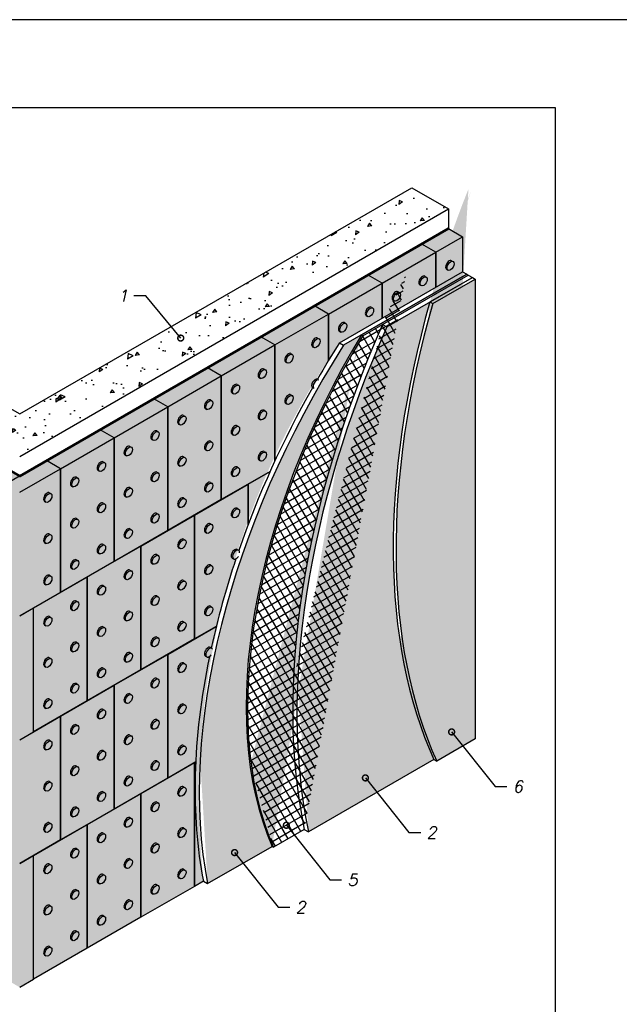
# Model space of a CAD drawing. Header units: inches. Extents: x 47 to 4151, y -1120 to 1902.
# Tile 43 of 93: x 154 to 256, y 733 to 900. Entities that reach past the tile are written whole.
import ezdxf

# ---------------------------------------------------------------- set-up
doc = ezdxf.new("R2010")
doc.units = ezdxf.units.IN
doc.header["$LTSCALE"] = 10
doc.header["$MEASUREMENT"] = 0
doc.layers.add('dim', color=160, linetype='Continuous', lineweight=15)
for name, color, linetype in [('DUBEL', 142, 'Continuous'), ('hatch', 240, 'Continuous'), ('ndp', 242, 'Continuous'), ('PV-13D', 7, 'Continuous'), ('ramka', 248, 'Continuous')]:
    doc.layers.add(name, color=color, linetype=linetype)
doc.layers.add('list', color=5, linetype='Continuous', plot=False)
doc.styles.add('style2', font='romans.shx', dxfattribs={"oblique": 12})
doc.dimstyles.new('1', dxfattribs={"dimtxt": 2, "dimasz": 2, "dimexe": 1, "dimexo": 0.7, "dimgap": 2, "dimtad": 0, "dimtih": 1, "dimtoh": 1, "dimdec": 4, "dimzin": 0, "dimdsep": 46, "dimtxsty": 'style2', "dimblk": 'ARCHTICK', "dimcen": 1.5, "dimdle": 1, "dimadec": 0, "dimazin": 0, "dimtfac": 1, "dimtdec": 4, "dimtofl": 0, "dimtmove": 0, "dimatfit": 2, "dimldrblk": 'DOTSMALL', "dimfxl": 1, "dimtolj": 1, "dimtzin": 0, "dimarcsym": 0})

# ---------------------------------------------------------------- blocks, each defined once
blk = doc.blocks.new('_ArchTick')
at = {"layer": 'DUBEL', "color": 0, "const_width": 0.15}
blk.add_lwpolyline([(-0.5, -0.5), (0.5, 0.5)], dxfattribs=at)
blk = doc.blocks.new('_DotSmall')
at = {"layer": 'DUBEL', "color": 0, "const_width": 0.5}
blk.add_lwpolyline([(-0.0625, 0, 1), (0.0625, 0, 1)], format="xyb", close=True, dxfattribs=at)

msp = doc.modelspace()

# ---------------------------------------------------------------- hatches: boundary and pattern name
at = {"layer": 'hatch'}
h = msp.add_hatch(dxfattribs=at)
h.set_pattern_fill('AR-CONC', color=256, angle=165, style=0)
h.set_pattern_definition([(215, (-2245.4854, 1562.577), (-6.765787, 2.462545), [0.75, -8.25]), (160, (-2245.4854, 1562.577), (-0.606582, -7.624733), [0.6, -6.6]), (265.4514, (-2246.049, 1562.782), (-7.372372, -5.162182), [0.637402, -7.011421]), (211.1842, (-2246.003, 1560.645), (-9.880362, 4.361014), [1.125, -12.375]), (261.6356, (-2246.826, 1561.009), (-11.54935, -6.99017), [0.956103, -10.51713]), (156.1842, (-2246.003, 1560.645), (-11.549346, -6.99018), [0.9, -9.9]), (186, (-2246.8396, 1561.387), (-4.723625, 5.433909), [0.75, -8.25]), (131, (-2246.8396, 1561.387), (-4.227072, -6.374665), [0.6, -6.6]), (236.4514, (-2247.233, 1561.84), (-8.950698, -0.94075), [0.637402, -7.011421]), (202.5, (-2245.4854, 1562.577), (-0.979048, -3.1840357), [0, -6.52, 0, -6.7, 0, -6.625]), (172.5, (-2245.4854, 1562.577), (-3.561869, -3.1288505), [0, -3.82, 0, -6.37, 0, -2.525]), (132.5, (-2243.3314, 1561.9998), (-5.0979525, 1.5994975), [0, -2.5, 0, -7.8, 0, -10.35]), (122.5, (-2242.3655, 1561.741), (-5.892237, 0.542457), [0, -3.25, 0, -5.18, 0, -7.35])])
h.paths.add_polyline_path([(89.422287, 863.574362), (95.682209, 867.188529), (154.397015, 833.28952), (221.07584, 871.786558), (227.335761, 868.17239), (154.397015, 826.061185)])
h = msp.add_hatch(dxfattribs=at)
h.set_pattern_fill('DOTS', color=256, scale=10, angle=165, style=0)
h.set_pattern_definition([(165, (-2013.746, 1575.42905), (-0.46361372, -0.52282269), [0, -0.625])])
edge = h.paths.add_edge_path()
edge.add_ellipse((255.660703, 809.756926), major_axis=(-50.019724, -86.636703), ratio=0.5773502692, start_angle=-94.2467359, end_angle=-33.4423277)
edge.add_line((186.35646, 753.378798), (197.302778, 759.698658))
edge.add_ellipse((254.218993, 818.882639), major_axis=(43.354043, 75.091406), ratio=0.5773502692, start_angle=87.832826, end_angle=156.82764531, ccw=False)
edge.add_line((212.535406, 846.734808), (209.482358, 844.97213))
edge = h.paths.add_edge_path()
edge.add_ellipse((288.720525, 832.704921), major_axis=(61.650853, 106.782409), ratio=0.5773502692, start_angle=100.5720957, end_angle=147.22773829)
edge.add_line((203.511034, 762.18635), (224.841236, 774.501347))
edge.add_ellipse((308.412779, 862.862359), major_axis=(-63.995584, -110.843603), ratio=0.5773502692, start_angle=-66.39965813, end_angle=-22.4294377, ccw=False)
edge.add_line((224.148843, 852.343184), (216.804963, 848.103193))
h = msp.add_hatch(dxfattribs=at)
h.set_pattern_fill('AR-CONC', color=256, scale=0.3, angle=165, style=0)
h.set_pattern_definition([(215, (-2013.746, 1575.429), (-2.029736, 0.7387635), [0.225, -2.475]), (160, (-2013.746, 1575.429), (-0.1819745, -2.2874199), [0.18, -1.98]), (265.4514, (-2013.9151, 1575.4906), (-2.2117117, -1.5486546), [0.1912206, -2.1034263]), (211.1842, (-2013.9013, 1574.8495), (-2.9641087, 1.3083042), [0.3375, -3.7125]), (261.6356, (-2014.1483, 1574.9585), (-3.4648053, -2.0970513), [0.286831, -3.155139]), (156.1842, (-2013.9013, 1574.8495), (-3.4648037, -2.097054), [0.27, -2.97]), (186, (-2014.1522, 1575.072), (-1.4170875, 1.6301727), [0.225, -2.475]), (131, (-2014.1522, 1575.072), (-1.2681216, -1.9123995), [0.18, -1.98]), (236.4514, (-2014.2703, 1575.2079), (-2.6852093, -0.2822248), [0.1912206, -2.1034263]), (202.5, (-2013.746, 1575.42905), (-0.29371436, -0.9552107), [0, -1.956, 0, -2.01, 0, -1.9875]), (172.5, (-2013.746, 1575.429), (-1.06856077, -0.93865516), [0, -1.146, 0, -1.911, 0, -0.7575]), (132.5, (-2013.0998, 1575.2559), (-1.52938574, 0.47984924), [0, -0.75, 0, -2.34, 0, -3.105]), (122.5, (-2012.81, 1575.1783), (-1.767671, 0.1627371), [0, -0.975, 0, -1.554, 0, -2.205])])
edge = h.paths.add_edge_path()
edge.add_ellipse((308.88764, 862.588197), major_axis=(-63.995584, -110.843603), ratio=0.5773502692, start_angle=-66.39965813, end_angle=-22.4294377)
edge.add_line((225.316097, 774.227186), (231.846947, 777.997774))
edge.add_line((231.846947, 777.997774), (231.846947, 856.239363))
edge.add_line((231.846947, 856.239363), (224.623705, 852.069022))
h = msp.add_hatch(dxfattribs=at)
h.set_pattern_fill('DOTS', color=160, scale=15, style=0)
h.set_pattern_definition([(0, (-2245.48545, 1562.577), (0.46875, 0.9375), [0, -0.9375])])
edge = h.paths.add_edge_path()
edge.add_line((90.575611, 772.596792), (90.575611, 793.652395))
edge.add_line((90.575611, 793.652395), (92.949919, 795.023202))
edge.add_line((92.949919, 795.023202), (97.318646, 792.500916))
edge.add_line((97.318646, 792.500916), (97.318646, 810.814904))
edge.add_line((97.318646, 810.814904), (99.692955, 812.185711))
edge.add_line((99.692955, 812.185711), (99.692955, 830.499699))
edge.add_line((99.692955, 830.499699), (102.067263, 831.870506))
edge.add_line((102.067263, 831.870506), (106.43599, 829.348221))
edge.add_line((106.43599, 829.348221), (106.43599, 847.662208))
edge.add_line((106.43599, 847.662208), (108.810298, 849.033016))
edge.add_line((108.810298, 849.033016), (154.397015, 822.713513))
edge.add_line((154.397015, 822.713513), (227.335761, 864.824718))
edge.add_line((227.335761, 864.824718), (229.710069, 863.45391))
edge.add_line((229.710069, 863.45391), (229.710069, 857.47309))
edge.add_line((229.710069, 857.47309), (208.770065, 845.383373))
edge.add_arc((322.091944, 768.055222), 137.191439, 145.6913036, 185.96840987)
edge.add_line((185.644167, 753.79004), (154.397015, 735.749488))
edge.add_line((154.397015, 735.749488), (90.575611, 772.596792))
h = msp.add_hatch(dxfattribs=at)
h.set_pattern_fill('ANSI37', color=256, scale=10, angle=165, style=0)
h.set_pattern_definition([(210, (-2013.746, 1575.429), (0.625, -1.08253175), []), (300, (-2013.746, 1575.429), (1.08253175, 0.625), [])])
edge = h.paths.add_edge_path()
edge.add_ellipse((254.456424, 818.745558), major_axis=(43.354043, 75.091406), ratio=0.5773502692, start_angle=87.832826, end_angle=156.82764531)
edge.add_line((197.540209, 759.561577), (202.798741, 762.597592))
edge.add_ellipse((288.008232, 833.116163), major_axis=(61.650853, 106.782409), ratio=0.5773502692, start_angle=100.5720957, end_angle=147.22773829, ccw=False)
edge.add_line((216.092671, 848.514435), (212.772836, 846.597728))

# ---------------------------------------------------------------- linework, layer by layer
at = {"layer": 'dim', "color": 1, "lineweight": 53}
msp.add_lwpolyline([(108.810298, 849.033016), (154.397015, 822.713513), (227.335761, 864.824718)], dxfattribs=at)
at = {"layer": 'list'}
msp.add_lwpolyline([(50.523751, 610.370459), (260.523751, 610.370459), (260.523751, 900.370459), (50.523751, 900.370459)], close=True, dxfattribs=at)
at = {"layer": 'PV-13D', "extrusion": (-2.77556e-17, 0.816497, 0.57735)}
for p, q in [((154.397015, 833.28952), (221.07584, 871.786558)), ((221.07584, 871.786558), (227.335761, 868.17239)), ((154.397015, 826.061185), (227.335761, 868.17239)), ((227.335761, 868.17239), (227.335761, 864.824718)), ((95.682209, 867.188529), (154.397015, 833.28952)), ((227.335761, 864.824718), (222.777089, 862.192767)), ((227.335761, 864.824718), (229.710069, 863.45391)), ((225.151398, 860.82196), (229.710069, 863.45391)), ((229.710069, 863.45391), (229.710069, 857.47309)), ((222.777089, 862.192767), (213.659746, 856.928867)), ((225.151398, 860.82196), (222.777089, 862.192767)), ((225.151398, 860.82196), (222.777089, 862.192767)), ((216.034054, 855.558059), (225.151398, 860.82196)), ((225.151398, 854.841139), (225.151398, 860.82196)), ((225.151398, 860.82196), (225.151398, 854.841139)), ((227.008337, 857.897056), (227.245768, 857.759976)), ((227.853129, 859.360279), (228.09056, 859.223199)), ((213.659746, 856.928867), (204.542403, 851.664966)), ((208.770065, 845.383373), (229.710069, 857.47309)), ((230.422362, 857.061847), (209.482358, 844.97213)), ((212.535406, 846.734808), (230.422362, 857.061847)), ((212.772836, 846.597728), (230.659792, 856.924767)), ((216.034054, 855.558059), (213.659746, 856.928867)), ((216.034054, 855.558059), (213.659746, 856.928867)), ((216.092671, 848.514435), (230.659792, 856.924767)), ((216.804963, 848.103193), (231.372085, 856.513524)), ((223.294458, 856.728329), (223.531889, 856.591248)), ((224.148843, 852.343184), (231.372085, 856.513524)), ((224.623705, 852.069022), (231.846947, 856.239363)), ((229.710069, 857.47309), (230.422362, 857.061847)), ((230.422362, 857.061847), (230.659792, 856.924767)), ((230.659792, 856.924767), (231.372085, 856.513524)), ((231.372085, 856.513524), (231.846947, 856.239363)), ((231.846947, 856.239363), (231.846947, 777.997774)), ((206.916711, 850.294159), (216.034054, 855.558059)), ((216.034054, 855.558059), (216.034054, 849.577239)), ((216.034054, 849.577239), (216.034054, 855.558059)), ((222.449666, 855.265106), (222.687096, 855.128025)), ((218.735786, 854.096379), (218.973217, 853.959298)), ((204.542403, 851.664966), (195.425059, 846.401065)), ((206.916711, 850.294159), (204.542403, 851.664966)), ((206.916711, 850.294159), (204.542403, 851.664966)), ((214.177115, 851.464429), (214.414545, 851.327348)), ((217.890994, 852.633156), (218.128425, 852.496075)), ((224.148843, 852.343184), (224.623705, 852.069022)), ((197.799368, 845.030258), (206.916711, 850.294159)), ((206.916711, 850.294159), (206.916711, 842.402614)), ((206.916711, 842.402614), (206.916711, 850.294159)), ((213.332322, 850.001205), (213.569753, 849.864125)), ((209.618443, 848.832478), (209.855874, 848.695397)), ((216.092671, 848.514435), (216.804963, 848.103193)), ((195.425059, 846.401065), (186.307716, 841.137165)), ((197.799368, 845.030258), (195.425059, 846.401065)), ((197.799368, 845.030258), (195.425059, 846.401065)), ((205.059771, 846.200528), (205.297202, 846.063447)), ((208.773651, 847.369255), (209.011081, 847.232174)), ((212.535406, 846.734808), (212.772836, 846.597728)), ((188.682024, 839.766357), (197.799368, 845.030258)), ((197.799368, 825.310905), (197.799368, 845.030258)), ((197.799368, 845.030258), (197.799368, 825.310905)), ((204.214979, 844.737305), (204.45241, 844.600224)), ((208.770065, 845.383373), (209.482358, 844.97213)), ((200.5011, 843.568578), (200.73853, 843.431497)), ((186.307716, 841.137165), (177.190373, 835.873264)), ((188.682024, 839.766357), (186.307716, 841.137165)), ((188.682024, 839.766357), (186.307716, 841.137165)), ((199.656307, 842.105355), (199.893738, 841.968274)), ((179.564681, 834.502457), (188.682024, 839.766357)), ((188.682024, 818.710755), (188.682024, 839.766357)), ((188.682024, 839.766357), (188.682024, 818.710755)), ((195.097636, 839.473404), (195.335066, 839.336324)), ((195.942428, 840.936627), (196.179859, 840.799547)), ((191.383756, 838.304677), (191.621187, 838.167596)), ((190.538964, 836.841454), (190.776395, 836.704373)), ((200.5011, 836.550043), (200.73853, 836.412963)), ((177.190373, 835.873264), (168.073029, 830.609364)), ((170.447338, 829.238556), (179.564681, 834.502457)), ((179.564681, 834.502457), (177.190373, 835.873264)), ((179.564681, 834.502457), (177.190373, 835.873264)), ((179.564681, 813.446854), (179.564681, 834.502457)), ((179.564681, 834.502457), (179.564681, 813.446854)), ((186.825085, 835.672727), (187.062515, 835.535646)), ((199.656307, 835.08682), (199.893738, 834.94974)), ((182.266413, 833.040776), (182.503844, 832.903696)), ((185.980292, 834.209504), (186.217723, 834.072423)), ((195.942428, 833.918093), (196.179859, 833.781012)), ((181.421621, 831.577553), (181.659052, 831.440473)), ((191.383756, 831.286143), (191.621187, 831.149062)), ((195.097636, 832.45487), (195.335066, 832.317789)), ((168.073029, 830.609364), (158.955686, 825.345463)), ((161.329994, 823.974656), (170.447338, 829.238556)), ((170.447338, 829.238556), (168.073029, 830.609364)), ((170.447338, 829.238556), (168.073029, 830.609364)), ((170.447338, 829.238556), (170.447338, 808.182954)), ((170.447338, 808.182954), (170.447338, 829.238556)), ((177.707741, 830.408826), (177.945172, 830.271745)), ((190.538964, 829.82292), (190.776395, 829.685839)), ((173.14907, 827.776876), (173.3865, 827.639795)), ((176.862949, 828.945603), (177.10038, 828.808522)), ((186.825085, 828.654192), (187.062515, 828.517112)), ((172.304277, 826.313653), (172.541708, 826.176572)), ((182.266413, 826.022242), (182.503844, 825.885161)), ((185.980292, 827.190969), (186.217723, 827.053889)), ((195.942428, 826.899559), (196.179859, 826.762478)), ((158.955686, 825.345463), (152.022706, 821.342705)), ((161.329994, 823.974656), (158.955686, 825.345463)), ((161.329994, 823.974656), (158.955686, 825.345463)), ((168.590398, 825.144925), (168.827829, 825.007845)), ((181.421621, 824.559019), (181.659052, 824.421938)), ((191.383756, 824.267609), (191.621187, 824.130528)), ((195.097636, 825.436336), (195.335066, 825.299255)), ((154.397015, 819.971898), (161.329994, 823.974656)), ((161.329994, 802.919053), (161.329994, 823.974656)), ((161.329994, 823.974656), (161.329994, 802.919053)), ((167.745606, 823.681702), (167.983037, 823.544622)), ((177.707741, 823.390292), (177.945172, 823.253211)), ((196.972898, 823.497493), (188.682024, 818.710755)), ((190.538964, 822.804386), (190.776395, 822.667305)), ((193.240696, 821.342705), (196.972898, 823.497493)), ((163.186934, 821.049752), (163.424365, 820.912671)), ((164.031726, 822.512975), (164.269157, 822.375894)), ((176.862949, 821.927069), (177.10038, 821.789988)), ((184.123353, 816.078805), (193.240696, 821.342705)), ((186.825085, 821.635658), (187.062515, 821.498578)), ((193.240696, 814.476208), (193.240696, 821.342705)), ((193.240696, 821.342705), (193.240696, 814.476208)), ((159.473055, 819.881025), (159.710485, 819.743944)), ((172.304277, 819.295119), (172.541708, 819.158038)), ((173.14907, 820.758342), (173.3865, 820.621261)), ((185.980292, 820.172435), (186.217723, 820.035355)), ((158.628262, 818.417802), (158.865693, 818.280721)), ((168.590398, 818.126391), (168.827829, 817.989311)), ((188.682024, 818.710755), (179.564681, 813.446854)), ((181.421621, 817.540485), (181.659052, 817.403404)), ((182.266413, 819.003708), (182.503844, 818.866627)), ((167.745606, 816.663168), (167.983037, 816.526087)), ((175.006009, 810.814904), (184.123353, 816.078805)), ((177.707741, 816.371758), (177.945172, 816.234677)), ((184.123353, 795.023202), (184.123353, 816.078805)), ((184.123353, 816.078805), (184.123353, 795.023202)), ((191.383756, 817.249074), (191.621187, 817.111994)), ((164.031726, 815.494441), (164.269157, 815.35736)), ((176.862949, 814.908535), (177.10038, 814.771454)), ((186.825085, 814.617124), (187.062515, 814.480043)), ((190.538964, 815.785851), (190.776395, 815.648771)), ((159.473055, 812.862491), (159.710485, 812.72541)), ((163.186934, 814.031218), (163.424365, 813.894137)), ((179.564681, 813.446854), (170.447338, 808.182954)), ((173.14907, 813.739807), (173.3865, 813.602727)), ((185.980292, 813.153901), (186.217723, 813.01682)), ((158.628262, 811.399268), (158.865693, 811.262187)), ((165.888666, 805.551003), (175.006009, 810.814904)), ((168.590398, 811.107857), (168.827829, 810.970776)), ((172.304277, 812.276584), (172.541708, 812.139504)), ((175.006009, 810.814904), (175.006009, 789.759301)), ((175.006009, 789.759301), (175.006009, 810.814904)), ((182.266413, 811.985174), (182.503844, 811.848093)), ((167.745606, 809.644634), (167.983037, 809.507553)), ((177.707741, 809.353224), (177.945172, 809.216143)), ((181.421621, 810.521951), (181.659052, 810.38487)), ((191.383756, 810.23054), (191.621187, 810.09346)), ((170.447338, 808.182954), (161.329994, 802.919053)), ((164.031726, 808.475907), (164.269157, 808.338826)), ((176.862949, 807.890001), (177.10038, 807.75292)), ((186.825085, 807.59859), (187.062515, 807.461509)), ((190.538964, 808.767317), (190.776395, 808.630237)), ((159.473055, 805.843956), (159.710485, 805.706876)), ((163.186934, 807.012684), (163.424365, 806.875603)), ((173.14907, 806.721273), (173.3865, 806.584192)), ((185.980292, 806.135367), (186.217723, 805.998286)), ((156.771323, 800.287103), (165.888666, 805.551003)), ((158.628262, 804.380733), (158.865693, 804.243653)), ((165.888666, 784.495401), (165.888666, 805.551003)), ((165.888666, 805.551003), (165.888666, 784.495401)), ((172.304277, 805.25805), (172.541708, 805.120969)), ((182.266413, 804.96664), (182.503844, 804.829559)), ((161.329994, 802.919053), (154.397015, 798.916295)), ((167.745606, 802.6261), (167.983037, 802.489019)), ((168.590398, 804.089323), (168.827829, 803.952242)), ((181.421621, 803.503417), (181.659052, 803.366336)), ((164.031726, 801.457373), (164.269157, 801.320292)), ((176.862949, 800.871466), (177.10038, 800.734386)), ((177.707741, 802.334689), (177.945172, 802.197609)), ((154.397015, 798.916295), (156.771323, 800.287103)), ((156.771323, 779.2315), (156.771323, 800.287103)), ((156.771323, 779.2315), (156.771323, 800.287103)), ((163.186934, 799.99415), (163.424365, 799.857069)), ((173.14907, 799.702739), (173.3865, 799.565658)), ((185.980292, 799.116833), (186.217723, 798.979752)), ((186.825085, 800.580056), (187.062515, 800.442975)), ((159.473055, 798.825422), (159.710485, 798.688342)), ((172.304277, 798.239516), (172.541708, 798.102435)), ((182.266413, 797.948106), (182.503844, 797.811025)), ((158.628262, 797.362199), (158.865693, 797.225119)), ((168.590398, 797.070789), (168.827829, 796.933708)), ((179.564681, 792.391252), (187.815654, 797.154953)), ((181.421621, 796.484883), (181.659052, 796.347802)), ((187.815654, 797.154953), (184.123353, 795.023202)), ((164.031726, 794.438838), (164.269157, 794.301758)), ((167.745606, 795.607566), (167.983037, 795.470485)), ((184.123353, 795.023202), (175.006009, 789.759301)), ((177.707741, 795.316155), (177.945172, 795.179074)), ((163.186934, 792.975615), (163.424365, 792.838535)), ((170.447338, 787.127351), (179.564681, 792.391252)), ((173.14907, 792.684205), (173.3865, 792.547124)), ((176.862949, 793.852932), (177.10038, 793.715851)), ((179.564681, 792.391252), (179.564681, 771.335649)), ((179.564681, 771.335649), (179.564681, 792.391252)), ((186.825085, 793.561522), (187.062515, 793.424441)), ((159.473055, 791.806888), (159.710485, 791.669807)), ((172.304277, 791.220982), (172.541708, 791.083901)), ((182.266413, 790.929571), (182.503844, 790.792491)), ((185.980292, 792.098299), (186.217723, 791.961218)), ((158.628262, 790.343665), (158.865693, 790.206584)), ((175.006009, 789.759301), (165.888666, 784.495401)), ((168.590398, 790.052255), (168.827829, 789.915174)), ((181.421621, 789.466348), (181.659052, 789.329268)), ((164.031726, 787.420304), (164.269157, 787.283224)), ((167.745606, 788.589032), (167.983037, 788.451951)), ((177.707741, 788.297621), (177.945172, 788.16054)), ((161.329994, 781.863451), (170.447338, 787.127351)), ((163.186934, 785.957081), (163.424365, 785.820001)), ((170.447338, 787.127351), (170.447338, 766.071749)), ((170.447338, 766.071749), (170.447338, 787.127351)), ((176.862949, 786.834398), (177.10038, 786.697317)), ((165.888666, 784.495401), (156.771323, 779.2315)), ((159.473055, 784.788354), (159.710485, 784.651273)), ((172.304277, 784.202448), (172.541708, 784.065367)), ((173.14907, 785.665671), (173.3865, 785.52859)), ((158.628262, 783.325131), (158.865693, 783.18805)), ((168.590398, 783.03372), (168.827829, 782.89664)), ((181.421621, 782.447814), (181.659052, 782.310733)), ((182.266413, 783.911037), (182.503844, 783.773956)), ((154.397015, 777.860693), (161.329994, 781.863451)), ((161.329994, 760.807848), (161.329994, 781.863451)), ((161.329994, 781.863451), (161.329994, 760.807848)), ((167.745606, 781.570497), (167.983037, 781.433417)), ((177.707741, 781.279087), (177.945172, 781.142006)), ((154.397015, 777.860693), (156.771323, 779.2315)), ((164.031726, 780.40177), (164.269157, 780.264689)), ((176.862949, 779.815864), (177.10038, 779.678783)), ((159.473055, 777.76982), (159.710485, 777.632739)), ((163.186934, 778.938547), (163.424365, 778.801466)), ((173.14907, 778.647137), (173.3865, 778.510056)), ((231.846947, 777.997774), (225.316097, 774.227186)), ((158.628262, 776.306597), (158.865693, 776.169516)), ((168.590398, 776.015186), (168.827829, 775.878106)), ((172.304277, 777.183914), (172.541708, 777.046833)), ((182.266413, 776.892503), (182.503844, 776.755422)), ((167.745606, 774.551963), (167.983037, 774.414883)), ((175.006009, 768.703699), (184.123353, 773.9676)), ((177.707741, 774.260553), (177.945172, 774.123472)), ((184.326556, 774.084919), (179.564681, 771.335649)), ((181.421621, 775.42928), (181.659052, 775.292199)), ((184.123353, 773.9676), (184.326556, 774.084919)), ((184.123353, 773.9676), (184.123353, 752.911997)), ((184.123353, 752.911997), (184.123353, 773.9676)), ((224.841236, 774.501347), (203.511034, 762.18635)), ((224.841236, 774.501347), (225.316097, 774.227186)), ((164.031726, 773.383236), (164.269157, 773.246155)), ((176.862949, 772.79733), (177.10038, 772.660249)), ((159.473055, 770.751286), (159.710485, 770.614205)), ((163.186934, 771.920013), (163.424365, 771.782932)), ((179.564681, 771.335649), (170.447338, 766.071749)), ((173.14907, 771.628602), (173.3865, 771.491522)), ((158.628262, 769.288063), (158.865693, 769.150982)), ((168.590398, 768.996652), (168.827829, 768.859571)), ((172.304277, 770.165379), (172.541708, 770.028299)), ((182.266413, 769.873969), (182.503844, 769.736888)), ((165.888666, 763.439798), (175.006009, 768.703699)), ((167.745606, 767.533429), (167.983037, 767.396348)), ((175.006009, 747.648097), (175.006009, 768.703699)), ((175.006009, 768.703699), (175.006009, 747.648097)), ((181.421621, 768.410746), (181.659052, 768.273665)), ((170.447338, 766.071749), (161.329994, 760.807848)), ((164.031726, 766.364702), (164.269157, 766.227621)), ((176.862949, 765.778796), (177.10038, 765.641715)), ((177.707741, 767.242019), (177.945172, 767.104938)), ((163.186934, 764.901479), (163.424365, 764.764398)), ((173.14907, 764.610068), (173.3865, 764.472988)), ((156.771323, 758.175898), (165.888666, 763.439798)), ((158.628262, 762.269529), (158.865693, 762.132448)), ((159.473055, 763.732752), (159.710485, 763.595671)), ((165.888666, 763.439798), (165.888666, 742.384196)), ((165.888666, 742.384196), (165.888666, 763.439798)), ((172.304277, 763.146845), (172.541708, 763.009765)), ((182.266413, 762.855435), (182.503844, 762.718354)), ((202.798741, 762.597592), (197.540209, 759.561577)), ((202.798741, 762.597592), (203.511034, 762.18635)), ((161.329994, 760.807848), (154.397015, 756.80509)), ((168.590398, 761.978118), (168.827829, 761.841037)), ((181.421621, 761.392212), (181.659052, 761.255131)), ((164.031726, 759.346168), (164.269157, 759.209087)), ((167.745606, 760.514895), (167.983037, 760.377814)), ((177.707741, 760.223484), (177.945172, 760.086404)), ((186.35646, 753.378798), (197.302778, 759.698658)), ((197.302778, 759.698658), (197.540209, 759.561577)), ((154.397015, 756.80509), (156.771323, 758.175898)), ((156.771323, 737.120295), (156.771323, 758.175898)), ((156.771323, 737.120295), (156.771323, 758.175898)), ((163.186934, 757.882945), (163.424365, 757.745864)), ((173.14907, 757.591534), (173.3865, 757.454453)), ((176.862949, 758.760261), (177.10038, 758.623181)), ((159.473055, 756.714217), (159.710485, 756.577137)), ((172.304277, 756.128311), (172.541708, 755.99123)), ((182.266413, 755.836901), (182.503844, 755.69982)), ((158.628262, 755.250994), (158.865693, 755.113914)), ((168.590398, 754.959584), (168.827829, 754.822503)), ((181.421621, 754.373678), (181.659052, 754.236597)), ((164.031726, 752.327634), (164.269157, 752.190553)), ((167.745606, 753.496361), (167.983037, 753.35928)), ((184.123353, 752.911997), (175.006009, 747.648097)), ((177.707741, 753.20495), (177.945172, 753.06787)), ((185.644167, 753.79004), (184.123353, 752.911997)), ((185.644167, 753.79004), (186.35646, 753.378798)), ((163.186934, 750.86441), (163.424365, 750.72733)), ((173.14907, 750.573), (173.3865, 750.435919)), ((176.862949, 751.741727), (177.10038, 751.604647)), ((159.473055, 749.695683), (159.710485, 749.558602)), ((172.304277, 749.109777), (172.541708, 748.972696)), ((158.628262, 748.23246), (158.865693, 748.095379)), ((175.006009, 747.648097), (165.888666, 742.384196)), ((168.590398, 747.94105), (168.827829, 747.803969)), ((167.745606, 746.477827), (167.983037, 746.340746)), ((163.186934, 743.845876), (163.424365, 743.708796)), ((164.031726, 745.309099), (164.269157, 745.172019)), ((165.888666, 742.384196), (156.771323, 737.120295)), ((159.473055, 742.677149), (159.710485, 742.540068)), ((158.628262, 741.213926), (158.865693, 741.076845)), ((154.397015, 735.749488), (156.771323, 737.120295))]:
    msp.add_line(p, q, dxfattribs=at)
at = {"layer": 'PV-13D'}
for centre, major_axis, start_param, end_param in [((227.430733, 858.628668), (0.422396, 0.731612), 0, 3.1415926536), ((222.872062, 855.996718), (0.422396, 0.731612), 0, 3.1415926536), ((218.31339, 853.364767), (0.422396, 0.731612), 0, 3.1415926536), ((213.754718, 850.732817), (0.422396, 0.731612), 0, 3.1415926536), ((308.412779, 862.862359), (-63.995584, -110.843603), -1.1588926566, -0.3914675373), ((308.88764, 862.588197), (-63.995584, -110.843603), -1.1588926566, -0.3914675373), ((288.008232, 833.116163), (61.650853, 106.782409), 1.7553142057, 2.5696087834), ((288.720525, 832.704921), (61.650853, 106.782409), 1.7553142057, 2.5696087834), ((209.196047, 848.100867), (0.422396, 0.731612), 0, 3.1415926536), ((254.218993, 818.882639), (43.354043, 75.091406), 1.532972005, 2.7371587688), ((254.456424, 818.745558), (43.354043, 75.091406), 1.532972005, 2.7371587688), ((204.637375, 845.468916), (0.422396, 0.731612), 0, 3.1415926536), ((255.660703, 809.756926), (-50.019724, -86.636703), -1.6449158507, -0.583678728), ((254.94841, 810.168168), (50.019724, 86.636703), 1.4966768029, 1.5690107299), ((200.078703, 842.836966), (0.422396, 0.731612), 0, 3.1415926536), ((195.520032, 840.205016), (0.422396, 0.731612), 0, 3.1415926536), ((204.637375, 838.450382), (0.422396, 0.731612), 0.094386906, 3.0604589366), ((190.96136, 837.573065), (0.422396, 0.731612), 0, 3.1415926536), ((254.94841, 810.168168), (50.019724, 86.636703), 1.5858351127, 1.8935444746), ((204.874806, 838.313301), (-0.422396, -0.731612), -3.0472057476, -0.081133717), ((200.078703, 835.818432), (0.422396, 0.731612), 0, 3.1415926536), ((186.402688, 834.941115), (0.422396, 0.731612), 0, 3.1415926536), ((181.844017, 832.309165), (0.422396, 0.731612), 0, 3.1415926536), ((195.520032, 833.186482), (0.422396, 0.731612), 0, 3.1415926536), ((190.96136, 830.554531), (0.422396, 0.731612), 0, 3.1415926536), ((177.285345, 829.677215), (0.422396, 0.731612), 0, 3.1415926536), ((172.726673, 827.045264), (0.422396, 0.731612), 0, 3.1415926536), ((186.402688, 827.922581), (0.422396, 0.731612), 0, 3.1415926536), ((181.844017, 825.290631), (0.422396, 0.731612), 0, 3.1415926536), ((195.520032, 826.167947), (0.422396, 0.731612), 0, 3.1415926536), ((168.168002, 824.413314), (0.422396, 0.731612), 0, 3.1415926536), ((190.96136, 823.535997), (0.422396, 0.731612), 0, 3.1415926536), ((163.60933, 821.781364), (0.422396, 0.731612), 0, 3.1415926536), ((177.285345, 822.65868), (0.422396, 0.731612), 0, 3.1415926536), ((186.402688, 820.904047), (0.422396, 0.731612), 0, 3.1415926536), ((159.050659, 819.149413), (0.422396, 0.731612), 0, 3.1415926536), ((172.726673, 820.02673), (0.422396, 0.731612), 0, 3.1415926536), ((168.168002, 817.39478), (0.422396, 0.731612), 0, 3.1415926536), ((181.844017, 818.272097), (0.422396, 0.731612), 0, 3.1415926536), ((177.285345, 815.640146), (0.422396, 0.731612), 0, 3.1415926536), ((190.96136, 816.517463), (0.422396, 0.731612), 0, 3.1415926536), ((163.60933, 814.762829), (0.422396, 0.731612), 0, 3.1415926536), ((186.402688, 813.885513), (0.422396, 0.731612), 0, 3.1415926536), ((159.050659, 812.130879), (0.422396, 0.731612), 0, 3.1415926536), ((172.726673, 813.008196), (0.422396, 0.731612), 0, 3.1415926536), ((168.168002, 810.376246), (0.422396, 0.731612), 0, 3.1415926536), ((181.844017, 811.253562), (0.422396, 0.731612), 0, 3.1415926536), ((177.285345, 808.621612), (0.422396, 0.731612), 0, 3.1415926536), ((190.96136, 809.498929), (0.422396, 0.731612), 0, 3.1415926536), ((191.198791, 809.361848), (-0.422396, -0.731612), 2.3561944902, 7.7581153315), ((191.198791, 809.361848), (-0.422396, -0.731612), 2.3247085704, 2.3561944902), ((163.60933, 807.744295), (0.422396, 0.731612), 0, 3.1415926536), ((186.402688, 806.866979), (0.422396, 0.731612), 0, 3.1415926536), ((254.94841, 810.168168), (50.019724, 86.636703), 1.9091518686, 2.0762945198), ((159.050659, 805.112345), (0.422396, 0.731612), 0, 3.1415926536), ((172.726673, 805.989662), (0.422396, 0.731612), 0, 3.1415926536), ((168.168002, 803.357711), (0.422396, 0.731612), 0, 3.1415926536), ((181.844017, 804.235028), (0.422396, 0.731612), 0, 3.1415926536), ((177.285345, 801.603078), (0.422396, 0.731612), 0, 3.1415926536), ((163.60933, 800.725761), (0.422396, 0.731612), 0, 3.1415926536), ((172.726673, 798.971128), (0.422396, 0.731612), 0, 3.1415926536), ((186.402688, 799.848444), (0.422396, 0.731612), 0, 3.1415926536), ((159.050659, 798.093811), (0.422396, 0.731612), 0, 3.1415926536), ((181.844017, 797.216494), (0.422396, 0.731612), 0, 3.1415926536), ((168.168002, 796.339177), (0.422396, 0.731612), 0, 3.1415926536), ((163.60933, 793.707227), (0.422396, 0.731612), 0, 3.1415926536), ((177.285345, 794.584544), (0.422396, 0.731612), 0, 3.1415926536), ((172.726673, 791.952593), (0.422396, 0.731612), 0, 3.1415926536), ((186.402688, 792.82991), (0.422396, 0.731612), 0, 3.1415926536), ((186.640119, 792.692829), (-0.422396, -0.731612), 2.7690992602, 7.678707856), ((159.050659, 791.075277), (0.422396, 0.731612), 0, 3.1415926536), ((181.844017, 790.19796), (0.422396, 0.731612), 0, 3.1415926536), ((254.94841, 810.168168), (50.019724, 86.636703), 2.0927217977, 2.5579139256), ((168.168002, 789.320643), (0.422396, 0.731612), 0, 3.1415926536), ((163.60933, 786.688693), (0.422396, 0.731612), 0, 3.1415926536), ((177.285345, 787.56601), (0.422396, 0.731612), 0, 3.1415926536), ((172.726673, 784.934059), (0.422396, 0.731612), 0, 3.1415926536), ((159.050659, 784.056742), (0.422396, 0.731612), 0, 3.1415926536), ((181.844017, 783.179426), (0.422396, 0.731612), 0, 3.1415926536), ((168.168002, 782.302109), (0.422396, 0.731612), 0, 3.1415926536), ((177.285345, 780.547475), (0.422396, 0.731612), 0, 3.1415926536), ((163.60933, 779.670159), (0.422396, 0.731612), 0, 3.1415926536), ((159.050659, 777.038208), (0.422396, 0.731612), 0, 3.1415926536), ((172.726673, 777.915525), (0.422396, 0.731612), 0, 3.1415926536), ((168.168002, 775.283575), (0.422396, 0.731612), 0, 3.1415926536), ((181.844017, 776.160892), (0.422396, 0.731612), 0, 3.1415926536), ((177.285345, 773.528941), (0.422396, 0.731612), 0, 3.1415926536), ((163.60933, 772.651624), (0.422396, 0.731612), 0, 3.1415926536), ((159.050659, 770.019674), (0.422396, 0.731612), 0, 3.1415926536), ((172.726673, 770.896991), (0.422396, 0.731612), 0, 3.1415926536), ((168.168002, 768.265041), (0.422396, 0.731612), 0, 3.1415926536), ((181.844017, 769.142357), (0.422396, 0.731612), 0, 3.1415926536), ((177.285345, 766.510407), (0.422396, 0.731612), 0, 3.1415926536), ((163.60933, 765.63309), (0.422396, 0.731612), 0, 3.1415926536), ((172.726673, 763.878457), (0.422396, 0.731612), 0, 3.1415926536), ((159.050659, 763.00114), (0.422396, 0.731612), 0, 3.1415926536), ((181.844017, 762.123823), (0.422396, 0.731612), 0, 3.1415926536), ((168.168002, 761.246506), (0.422396, 0.731612), 0, 3.1415926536), ((163.60933, 758.614556), (0.422396, 0.731612), 0, 3.1415926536), ((177.285345, 759.491873), (0.422396, 0.731612), 0, 3.1415926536), ((172.726673, 756.859923), (0.422396, 0.731612), 0, 3.1415926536), ((159.050659, 755.982606), (0.422396, 0.731612), 0, 3.1415926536), ((181.844017, 755.105289), (0.422396, 0.731612), 0, 3.1415926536), ((168.168002, 754.227972), (0.422396, 0.731612), 0, 3.1415926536), ((163.60933, 751.596022), (0.422396, 0.731612), 0, 3.1415926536), ((177.285345, 752.473339), (0.422396, 0.731612), 0, 3.1415926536), ((172.726673, 749.841388), (0.422396, 0.731612), 0, 3.1415926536), ((159.050659, 748.964072), (0.422396, 0.731612), 0, 3.1415926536), ((168.168002, 747.209438), (0.422396, 0.731612), 0, 3.1415926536), ((163.60933, 744.577488), (0.422396, 0.731612), 0, 3.1415926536), ((159.050659, 741.945538), (0.422396, 0.731612), 0, 3.1415926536)]:
    msp.add_ellipse(centre, major_axis=major_axis, ratio=0.5773502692, start_param=start_param, end_param=end_param, dxfattribs=at)
for centre in [(227.668164, 858.491587), (223.109493, 855.859637), (218.550821, 853.227687), (213.992149, 850.595736), (209.433478, 847.963786), (204.874806, 845.331836), (200.316134, 842.699885), (195.757463, 840.067935), (191.198791, 837.435985), (200.316134, 835.681351), (186.640119, 834.804034), (182.081448, 832.172084), (195.757463, 833.049401), (191.198791, 830.417451), (177.522776, 829.540134), (172.964104, 826.908183), (186.640119, 827.7855), (182.081448, 825.15355), (195.757463, 826.030867), (168.405433, 824.276233), (191.198791, 823.398916), (177.522776, 822.5216), (163.846761, 821.644283), (186.640119, 820.766966), (159.288089, 819.012333), (172.964104, 819.889649), (168.405433, 817.257699), (182.081448, 818.135016), (177.522776, 815.503065), (191.198791, 816.380382), (163.846761, 814.625749), (186.640119, 813.748432), (159.288089, 811.993798), (172.964104, 812.871115), (168.405433, 810.239165), (182.081448, 811.116482), (177.522776, 808.484531), (163.846761, 807.607215), (186.640119, 806.729898), (159.288089, 804.975264), (172.964104, 805.852581), (182.081448, 804.097947), (168.405433, 803.220631), (163.846761, 800.58868), (177.522776, 801.465997), (172.964104, 798.834047), (186.640119, 799.711364), (159.288089, 797.95673), (182.081448, 797.079413), (168.405433, 796.202097), (163.846761, 793.570146), (177.522776, 794.447463), (172.964104, 791.815513), (159.288089, 790.938196), (182.081448, 790.060879), (168.405433, 789.183562), (163.846761, 786.551612), (177.522776, 787.428929), (159.288089, 783.919662), (172.964104, 784.796979), (168.405433, 782.165028), (182.081448, 783.042345), (177.522776, 780.410395), (163.846761, 779.533078), (159.288089, 776.901128), (172.964104, 777.778444), (168.405433, 775.146494), (182.081448, 776.023811), (177.522776, 773.391861), (163.846761, 772.514544), (159.288089, 769.882593), (172.964104, 770.75991), (168.405433, 768.12796), (182.081448, 769.005277), (163.846761, 765.49601), (177.522776, 766.373326), (172.964104, 763.741376), (159.288089, 762.864059), (182.081448, 761.986742), (168.405433, 761.109426), (163.846761, 758.477475), (177.522776, 759.354792), (172.964104, 756.722842), (159.288089, 755.845525), (182.081448, 754.968208), (168.405433, 754.090892), (163.846761, 751.458941), (177.522776, 752.336258), (172.964104, 749.704308), (159.288089, 748.826991), (168.405433, 747.072357), (163.846761, 744.440407), (159.288089, 741.808457)]:
    msp.add_ellipse(centre, major_axis=(-0.422396, -0.731612), ratio=0.5773502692, dxfattribs=at)
at = {"layer": 'ramka'}
msp.add_lwpolyline([(70.523751, 625.370459), (245.523751, 625.370459), (245.523751, 885.370459), (70.523751, 885.370459)], close=True, dxfattribs=at)

# ---------------------------------------------------------------- texts
at = {"layer": 'ndp', "char_height": 2, "style": 'style2'}
for s, insert, attachment_point in [('\\A1;1', (172.82325, 854.415957), 3), ('6', (238.254583, 769.896619), 4), ('2', (223.586682, 762.07963), 4), ('5', (210.141105, 754.01836), 4), ('2', (201.340366, 749.377023), 4)]:
    msp.add_mtext(s, dxfattribs=dict(at, insert=insert, attachment_point=attachment_point))

# ---------------------------------------------------------------- leaders
at = {"layer": 'ndp', "annotation_type": 0, "has_hookline": 1}
for points, hookline_direction, text_width in [([(181.778797, 846.198692), (175.82325, 853.415957), (173.82325, 853.415957)], 1, 0.557164), ([(227.852247, 779.184835), (235.254583, 769.896619), (237.254583, 769.896619)], 0, 1.377494), ([(213.184347, 771.367847), (220.586682, 762.07963), (222.586682, 762.07963)], 0, 1.486996), ([(199.73877, 763.306577), (207.141105, 754.01836), (209.141105, 754.01836)], 0, 1.365535), ([(190.938031, 758.665239), (198.340366, 749.377023), (200.340366, 749.377023)], 0, 1.486996)]:
    msp.add_leader(points, dimstyle='1', override={"dimgap": 1, "dimtad": 0}, dxfattribs=dict(at, hookline_direction=hookline_direction, text_width=text_width))

doc.saveas('drawing.dxf')
